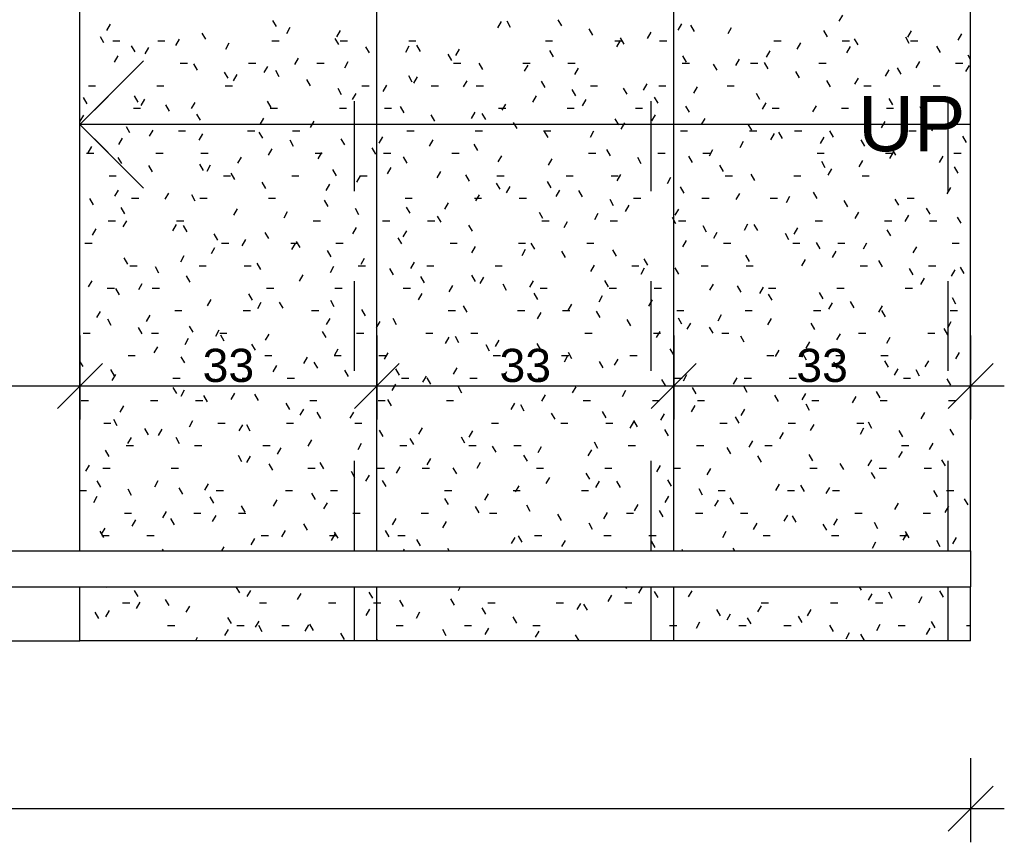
# Model space of a CAD drawing. Header units: metres. Extents: x -69 to 570, y -81 to 66.
# Tile 12 of 33: x 1.166 to 2.26, y -11.341 to -10.426. Entities that reach past the tile are written whole.
import ezdxf

# ---------------------------------------------------------------- set-up
doc = ezdxf.new("R2010")
doc.units = ezdxf.units.M
doc.linetypes.add('_Tracejado pequeno', pattern=[0.00225, 0.0015, -0.00075])
for name, color, linetype, lineweight in [('A-ANNO-DIMS', 211, 'Continuous', 9), ('A-DETL', 90, 'Continuous', 25), ('A-FLOR', 192, 'Continuous', 25), ('A-FLOR-HRAL', 11, 'Continuous', 25), ('S-STRS', 31, 'Continuous', 25), ('S-STRS-ANNO', 31, 'Continuous', 25), ('S-STRS-IDEN', 31, 'Continuous', 25)]:
    doc.layers.add(name, color=color, linetype=linetype, lineweight=lineweight)
doc.styles.add('Arial_1', font='arial.ttf', dxfattribs={"height": 0.061471})
doc.styles.add('Arial_5', font='arial.ttf', dxfattribs={"height": 0.036882})
doc.dimstyles.new('Diagonal_-_1_50mm_Arial', dxfattribs={"dimscale": 0.3048, "dimtxt": 0.0375, "dimasz": 0.164042, "dimexe": 0.123031, "dimexo": 0.0625, "dimgap": 0.012303, "dimtad": 1, "dimrnd": 0.001, "dimzin": 0, "dimdsep": 46, "dimtxsty": 'Arial_5', "dimblk1": 'OBLIQUE', "dimblk2": 'OBLIQUE', "dimsah": 1, "dimcen": 0.09, "dimdle": 0.123031, "dimazin": 0, "dimtfac": 1, "dimtdec": 4, "dimtix": 1, "dimtmove": 0, "dimatfit": 3, "dimfxl": 0.246063, "dimfxlon": 1, "dimtvp": 1, "dimtolj": 1, "dimtzin": 0, "dimarcsym": 2})
doc.dimstyles.new('Diagonal_-_1_50mm_Arial_1', dxfattribs={"dimscale": 0.3048, "dimtxt": 0.0375, "dimasz": 0.164042, "dimexe": 0.123031, "dimexo": 0.0625, "dimgap": 0.012303, "dimtad": 1, "dimdec": 1, "dimlfac": 100, "dimrnd": 0.1, "dimdsep": 46, "dimtxsty": 'Arial_5', "dimblk1": 'OBLIQUE', "dimblk2": 'OBLIQUE', "dimsah": 1, "dimcen": 0.09, "dimdle": 0.123031, "dimazin": 0, "dimtfac": 1, "dimtdec": 4, "dimtix": 1, "dimtmove": 0, "dimatfit": 3, "dimfxl": 0.246063, "dimfxlon": 1, "dimtvp": 1, "dimtolj": 1, "dimtzin": 0, "dimarcsym": 2})

# ---------------------------------------------------------------- blocks, each defined once
blk = doc.blocks.new('_Oblique')
at = {"color": 0, "linetype": 'ByBlock', "lineweight": -2}
blk.add_line((-0.5, -0.5), (0.5, 0.5), dxfattribs=at)
blk = doc.blocks.new('DIMBLOCK136-PLANTA BAIXA LAYOUT')
at = {"layer": 'A-ANNO-DIMS', "color": 0, "lineweight": -2, "transparency": 16777216}
for p, q in [((-1.7674, -10.7777), (-1.7674, -10.8712)), ((1.2326, -10.7777), (1.2326, -10.8712)), ((-1.8049, -10.8337), (1.2701, -10.8337))]:
    blk.add_line(p, q, dxfattribs=at)
at = {"layer": 'Defpoints', "color": 0, "transparency": 16777216}
for p in [(-1.7674, -10.7587), (1.2326, -10.7587), (1.2326, -10.8337)]:
    blk.add_point(p, dxfattribs=at)
at = {"layer": 'A-ANNO-DIMS', "color": 0, "lineweight": -2, "transparency": 16777216, "xscale": 0.05, "yscale": 0.05, "zscale": 0.05, "rotation": 180}
blk.add_blockref('_Oblique', (-1.7674, -10.8337), dxfattribs=at)
at = {"layer": 'A-ANNO-DIMS', "color": 0, "lineweight": -2, "transparency": 16777216, "xscale": 0.05, "yscale": 0.05, "zscale": 0.05}
blk.add_blockref('_Oblique', (1.2326, -10.8337), dxfattribs=at)
at = {"layer": 'A-ANNO-DIMS', "color": 0, "transparency": 16777216, "insert": (-0.2674, -10.8111), "char_height": 0.03688, "attachment_point": 5, "style": 'Arial_5'}
blk.add_mtext('\\A1;3.00', dxfattribs=at)
blk = doc.blocks.new('DIMBLOCK137-PLANTA BAIXA LAYOUT')
at = {"layer": 'A-ANNO-DIMS', "color": 0, "lineweight": -2, "transparency": 16777216}
for p, q in [((1.2326, -10.7777), (1.2326, -10.8712)), ((1.5626, -10.7777), (1.5626, -10.8712)), ((1.1951, -10.8337), (1.6001, -10.8337))]:
    blk.add_line(p, q, dxfattribs=at)
at = {"layer": 'Defpoints', "color": 0, "transparency": 16777216}
for p in [(1.2326, -10.7587), (1.5626, -10.7587), (1.5626, -10.8337)]:
    blk.add_point(p, dxfattribs=at)
at = {"layer": 'A-ANNO-DIMS', "color": 0, "lineweight": -2, "transparency": 16777216, "xscale": 0.05, "yscale": 0.05, "zscale": 0.05, "rotation": 180}
blk.add_blockref('_Oblique', (1.2326, -10.8337), dxfattribs=at)
at = {"layer": 'A-ANNO-DIMS', "color": 0, "lineweight": -2, "transparency": 16777216, "xscale": 0.05, "yscale": 0.05, "zscale": 0.05}
blk.add_blockref('_Oblique', (1.5626, -10.8337), dxfattribs=at)
at = {"layer": 'A-ANNO-DIMS', "color": 0, "transparency": 16777216, "insert": (1.3976, -10.8111), "char_height": 0.03688, "attachment_point": 5, "style": 'Arial_5'}
blk.add_mtext('\\A1;33', dxfattribs=at)
blk = doc.blocks.new('DIMBLOCK138-PLANTA BAIXA LAYOUT')
at = {"layer": 'A-ANNO-DIMS', "color": 0, "lineweight": -2, "transparency": 16777216}
for p, q in [((1.5626, -10.7777), (1.5626, -10.8712)), ((1.8926, -10.7777), (1.8926, -10.8712)), ((1.5251, -10.8337), (1.9301, -10.8337))]:
    blk.add_line(p, q, dxfattribs=at)
at = {"layer": 'Defpoints', "color": 0, "transparency": 16777216}
for p in [(1.5626, -10.7587), (1.8926, -10.7587), (1.8926, -10.8337)]:
    blk.add_point(p, dxfattribs=at)
at = {"layer": 'A-ANNO-DIMS', "color": 0, "lineweight": -2, "transparency": 16777216, "xscale": 0.05, "yscale": 0.05, "zscale": 0.05, "rotation": 180}
blk.add_blockref('_Oblique', (1.5626, -10.8337), dxfattribs=at)
at = {"layer": 'A-ANNO-DIMS', "color": 0, "lineweight": -2, "transparency": 16777216, "xscale": 0.05, "yscale": 0.05, "zscale": 0.05}
blk.add_blockref('_Oblique', (1.8926, -10.8337), dxfattribs=at)
at = {"layer": 'A-ANNO-DIMS', "color": 0, "transparency": 16777216, "insert": (1.7276, -10.8111), "char_height": 0.03688, "attachment_point": 5, "style": 'Arial_5'}
blk.add_mtext('\\A1;33', dxfattribs=at)
blk = doc.blocks.new('DIMBLOCK139-PLANTA BAIXA LAYOUT')
at = {"layer": 'A-ANNO-DIMS', "color": 0, "lineweight": -2, "transparency": 16777216}
for p, q in [((1.8926, -10.7777), (1.8926, -10.8712)), ((2.2226, -10.7777), (2.2226, -10.8712)), ((1.8551, -10.8337), (2.2601, -10.8337))]:
    blk.add_line(p, q, dxfattribs=at)
at = {"layer": 'Defpoints', "color": 0, "transparency": 16777216}
for p in [(1.8926, -10.7587), (2.2226, -10.7587), (2.2226, -10.8337)]:
    blk.add_point(p, dxfattribs=at)
at = {"layer": 'A-ANNO-DIMS', "color": 0, "lineweight": -2, "transparency": 16777216, "xscale": 0.05, "yscale": 0.05, "zscale": 0.05, "rotation": 180}
blk.add_blockref('_Oblique', (1.8926, -10.8337), dxfattribs=at)
at = {"layer": 'A-ANNO-DIMS', "color": 0, "lineweight": -2, "transparency": 16777216, "xscale": 0.05, "yscale": 0.05, "zscale": 0.05}
blk.add_blockref('_Oblique', (2.2226, -10.8337), dxfattribs=at)
at = {"layer": 'A-ANNO-DIMS', "color": 0, "transparency": 16777216, "insert": (2.0576, -10.8111), "char_height": 0.03688, "attachment_point": 5, "style": 'Arial_5'}
blk.add_mtext('\\A1;33', dxfattribs=at)
blk = doc.blocks.new('DIMBLOCK140-PLANTA BAIXA LAYOUT')
at = {"layer": 'A-ANNO-DIMS', "color": 0, "lineweight": -2, "transparency": 16777216}
for p, q in [((-8.9674, -11.2477), (-8.9674, -11.3411)), ((2.2226, -11.2477), (2.2226, -11.3411)), ((-9.0049, -11.3036), (2.2601, -11.3036))]:
    blk.add_line(p, q, dxfattribs=at)
at = {"layer": 'Defpoints', "color": 0, "transparency": 16777216}
for p in [(-8.9674, -11.2286), (2.2226, -11.2286), (2.2226, -11.3036)]:
    blk.add_point(p, dxfattribs=at)
at = {"layer": 'A-ANNO-DIMS', "color": 0, "lineweight": -2, "transparency": 16777216, "xscale": 0.05, "yscale": 0.05, "zscale": 0.05, "rotation": 180}
blk.add_blockref('_Oblique', (-8.9674, -11.3036), dxfattribs=at)
at = {"layer": 'A-ANNO-DIMS', "color": 0, "lineweight": -2, "transparency": 16777216, "xscale": 0.05, "yscale": 0.05, "zscale": 0.05}
blk.add_blockref('_Oblique', (2.2226, -11.3036), dxfattribs=at)
at = {"layer": 'A-ANNO-DIMS', "color": 0, "transparency": 16777216, "insert": (-3.3724, -11.281), "char_height": 0.03688, "attachment_point": 5, "style": 'Arial_5'}
blk.add_mtext('\\A1;11.19', dxfattribs=at)

msp = doc.modelspace()

# ---------------------------------------------------------------- linework, layer by layer
at = {"layer": 'A-DETL', "color": 253}
for q in [(1.3033, -10.4723), (1.3033, -10.6137)]:
    msp.add_line((1.2326, -10.543), q, dxfattribs=at)
at = {"layer": 'A-FLOR', "color": 253}
for p, q in [((1.2326, -11.0171), (1.2326, -10.059)), ((1.2326, -11.1171), (1.2326, -11.0571)), ((-1.7674, -11.1171), (1.2326, -11.1171))]:
    msp.add_line(p, q, dxfattribs=at)
at = {"layer": 'A-FLOR-HRAL', "color": 253}
for p, q in [((-8.9674, -11.0171), (2.2226, -11.0171)), ((2.2226, -11.0171), (2.2226, -11.0571)), ((-8.9674, -11.0571), (2.2226, -11.0571))]:
    msp.add_line(p, q, dxfattribs=at)
at = {"layer": 'S-STRS', "color": 253}
for p, q in [((1.2326, -11.0171), (1.2326, -10.059)), ((1.5626, -11.0171), (1.5626, -10.059)), ((1.8926, -11.0171), (1.8926, -10.059)), ((2.2226, -11.0171), (2.2226, -10.059)), ((1.4509, -10.4342), (1.4469, -10.4273)), ((1.7007, -10.4286), (1.6967, -10.4355)), ((1.7113, -10.4352), (1.7073, -10.4282)), ((1.7681, -10.4335), (1.7641, -10.4266)), ((2.0802, -10.4214), (2.0762, -10.4283)), ((1.266, -10.4316), (1.262, -10.4386)), ((1.3724, -10.4483), (1.3684, -10.4414)), ((1.466, -10.4351), (1.462, -10.4421)), ((1.5218, -10.4385), (1.5178, -10.4454)), ((1.8027, -10.4436), (1.7987, -10.4366)), ((1.8671, -10.4404), (1.8631, -10.4473)), ((1.9013, -10.4312), (1.8973, -10.4382)), ((1.9158, -10.4395), (1.9118, -10.4325)), ((1.9566, -10.4354), (1.9526, -10.4424)), ((2.0636, -10.4454), (2.0596, -10.4384)), ((2.1566, -10.4389), (2.1526, -10.4459)), ((1.2593, -10.4524), (1.2553, -10.4455)), ((1.269, -10.45), (1.277, -10.45)), ((1.319, -10.45), (1.327, -10.45)), ((1.3429, -10.4483), (1.3389, -10.4553)), ((1.3982, -10.4526), (1.3942, -10.4595)), ((1.446, -10.45), (1.454, -10.45)), ((1.5202, -10.4542), (1.5162, -10.4473)), ((1.522, -10.45), (1.53, -10.45)), ((1.598, -10.45), (1.606, -10.45)), ((1.75, -10.45), (1.758, -10.45)), ((1.827, -10.45), (1.835, -10.45)), ((1.833, -10.4495), (1.829, -10.4565)), ((1.8374, -10.4536), (1.8334, -10.4466)), ((1.877, -10.45), (1.885, -10.45)), ((2.004, -10.45), (2.012, -10.45)), ((2.0335, -10.4522), (2.0295, -10.4591)), ((2.08, -10.45), (2.088, -10.45)), ((2.0977, -10.4545), (2.0937, -10.4476)), ((2.1545, -10.4529), (2.1505, -10.446)), ((2.156, -10.45), (2.164, -10.45)), ((2.2124, -10.4423), (2.2084, -10.4492)), ((1.294, -10.4624), (1.29, -10.4555)), ((1.3088, -10.4575), (1.3048, -10.4644)), ((1.5544, -10.4634), (1.5504, -10.4565)), ((1.5983, -10.4561), (1.5943, -10.463)), ((1.6112, -10.4618), (1.6072, -10.4549)), ((1.6541, -10.4594), (1.6501, -10.4663)), ((1.7589, -10.4677), (1.7549, -10.4608)), ((1.9994, -10.4613), (1.9954, -10.4682)), ((2.0888, -10.4564), (2.0848, -10.4633)), ((2.1892, -10.4629), (2.1852, -10.456)), ((1.2746, -10.4666), (1.2706, -10.4736)), ((1.4752, -10.4693), (1.4712, -10.4762)), ((1.5305, -10.4735), (1.5265, -10.4804)), ((1.6458, -10.4718), (1.6418, -10.4649)), ((1.9067, -10.4736), (1.9027, -10.4667)), ((1.9652, -10.4705), (1.9612, -10.4774)), ((1.9976, -10.4811), (1.9936, -10.4742)), ((2.1658, -10.4731), (2.1618, -10.48)), ((2.2226, -10.4709), (2.2198, -10.466)), ((1.344, -10.475), (1.352, -10.475)), ((1.3633, -10.4825), (1.3593, -10.4756)), ((1.3974, -10.4916), (1.3934, -10.4847)), ((1.42, -10.475), (1.428, -10.475)), ((1.441, -10.4784), (1.437, -10.4854)), ((1.4542, -10.49), (1.4502, -10.4831)), ((1.496, -10.475), (1.504, -10.475)), ((1.648, -10.475), (1.656, -10.475)), ((1.6805, -10.4818), (1.6765, -10.4749)), ((1.725, -10.475), (1.733, -10.475)), ((1.7305, -10.477), (1.7265, -10.4839)), ((1.775, -10.475), (1.783, -10.475)), ((1.7863, -10.4803), (1.7823, -10.4873)), ((1.902, -10.475), (1.91, -10.475)), ((1.9408, -10.4828), (1.9368, -10.4758)), ((1.978, -10.475), (1.986, -10.475)), ((2.0323, -10.4912), (2.0283, -10.4842)), ((2.054, -10.475), (2.062, -10.475)), ((2.1316, -10.4822), (2.1276, -10.4892)), ((2.1454, -10.4871), (2.1414, -10.4801)), ((2.206, -10.475), (2.214, -10.475)), ((2.2211, -10.4773), (2.2171, -10.4842)), ((1.4069, -10.4876), (1.4029, -10.4945)), ((1.4889, -10.5), (1.4849, -10.4931)), ((1.602, -10.4959), (1.598, -10.489)), ((1.6074, -10.4902), (1.6034, -10.4971)), ((1.6627, -10.4944), (1.6587, -10.5013)), ((1.7498, -10.5018), (1.7458, -10.4949)), ((2.0669, -10.5012), (2.0629, -10.4942)), ((2.0975, -10.4914), (2.0935, -10.4983)), ((1.242, -10.5), (1.25, -10.5)), ((1.318, -10.5), (1.326, -10.5)), ((1.394, -10.5), (1.402, -10.5)), ((1.5235, -10.51), (1.5195, -10.5031)), ((1.546, -10.5), (1.554, -10.5)), ((1.5733, -10.4994), (1.5693, -10.5063)), ((1.623, -10.5), (1.631, -10.5)), ((1.673, -10.5), (1.681, -10.5)), ((1.7839, -10.511), (1.7799, -10.5041)), ((1.8, -10.5), (1.808, -10.5)), ((1.8407, -10.5094), (1.8367, -10.5025)), ((1.8628, -10.4979), (1.8588, -10.5048)), ((1.876, -10.5), (1.884, -10.5)), ((1.9186, -10.5013), (1.9146, -10.5082)), ((1.952, -10.5), (1.96, -10.5)), ((2.104, -10.5), (2.112, -10.5)), ((2.181, -10.5), (2.189, -10.5)), ((1.2405, -10.5199), (1.2365, -10.5129)), ((1.2973, -10.5182), (1.2933, -10.5113)), ((1.3044, -10.515), (1.3004, -10.522)), ((1.3602, -10.5184), (1.3562, -10.5253)), ((1.4451, -10.5242), (1.4411, -10.5172)), ((1.5391, -10.5085), (1.5351, -10.5154)), ((1.7397, -10.5111), (1.7357, -10.5181)), ((1.795, -10.5154), (1.791, -10.5223)), ((1.8754, -10.5194), (1.8714, -10.5125)), ((1.9885, -10.5153), (1.9845, -10.5084)), ((2.1362, -10.5212), (2.1322, -10.5143)), ((1.292, -10.525), (1.3, -10.525)), ((1.332, -10.5283), (1.328, -10.5213)), ((1.444, -10.525), (1.452, -10.525)), ((1.521, -10.525), (1.529, -10.525)), ((1.571, -10.525), (1.579, -10.525)), ((1.5929, -10.5301), (1.5889, -10.5232)), ((1.698, -10.525), (1.706, -10.525)), ((1.7055, -10.5203), (1.7015, -10.5272)), ((1.774, -10.525), (1.782, -10.525)), ((1.85, -10.525), (1.858, -10.525)), ((1.91, -10.5294), (1.906, -10.5225)), ((1.995, -10.5188), (1.991, -10.5258)), ((2.002, -10.525), (2.01, -10.525)), ((2.0508, -10.5222), (2.0468, -10.5291)), ((2.079, -10.525), (2.087, -10.525)), ((2.129, -10.525), (2.137, -10.525)), ((2.1704, -10.5304), (2.1664, -10.5234)), ((1.2366, -10.5325), (1.2326, -10.5394)), ((1.3666, -10.5383), (1.3626, -10.5314)), ((1.4367, -10.536), (1.4327, -10.5429)), ((1.4925, -10.5393), (1.4885, -10.5462)), ((1.627, -10.5392), (1.623, -10.5323)), ((1.6714, -10.5294), (1.6674, -10.5364)), ((1.6838, -10.5376), (1.6798, -10.5307)), ((1.8316, -10.5435), (1.8276, -10.5366)), ((1.8719, -10.5321), (1.8679, -10.539)), ((1.9272, -10.5363), (1.9232, -10.5432)), ((2.1273, -10.5398), (2.1233, -10.5467)), ((1.2882, -10.5524), (1.2842, -10.5455)), ((1.3136, -10.5492), (1.3096, -10.5561)), ((1.342, -10.55), (1.35, -10.55)), ((1.419, -10.55), (1.427, -10.55)), ((1.469, -10.55), (1.477, -10.55)), ((1.596, -10.55), (1.604, -10.55)), ((1.672, -10.55), (1.68, -10.55)), ((1.7185, -10.5476), (1.7145, -10.5407)), ((1.748, -10.55), (1.756, -10.55)), ((1.7531, -10.5576), (1.7491, -10.5507)), ((1.8036, -10.5504), (1.7996, -10.5573)), ((1.8378, -10.5412), (1.8338, -10.5481)), ((1.9, -10.55), (1.908, -10.55)), ((1.9793, -10.5494), (1.9753, -10.5425)), ((1.977, -10.55), (1.985, -10.55)), ((2.027, -10.55), (2.035, -10.55)), ((2.0703, -10.557), (2.0663, -10.5501)), ((2.154, -10.55), (2.162, -10.55)), ((2.1831, -10.5431), (2.1791, -10.5501)), ((1.2794, -10.5583), (1.2754, -10.5653)), ((1.3689, -10.5534), (1.3649, -10.5603)), ((1.4359, -10.5583), (1.4319, -10.5514)), ((1.4701, -10.5675), (1.4661, -10.5605)), ((1.5269, -10.5658), (1.5229, -10.5589)), ((1.5689, -10.5569), (1.5649, -10.5638)), ((1.6247, -10.5602), (1.6207, -10.5672)), ((1.97, -10.5621), (1.966, -10.5691)), ((2.0042, -10.553), (2.0002, -10.5599)), ((2.0135, -10.5586), (2.0095, -10.5517)), ((2.0595, -10.5572), (2.0555, -10.5641)), ((2.1049, -10.567), (2.1009, -10.5601)), ((2.218, -10.5629), (2.214, -10.556)), ((1.2453, -10.5675), (1.2413, -10.5744)), ((1.4458, -10.5701), (1.4418, -10.577)), ((1.5615, -10.5759), (1.5575, -10.5689)), ((1.6747, -10.5718), (1.6707, -10.5648)), ((1.8224, -10.5777), (1.8184, -10.5708)), ((1.9359, -10.5713), (1.9319, -10.5782)), ((2.1396, -10.577), (2.1356, -10.5701)), ((1.24, -10.575), (1.248, -10.575)), ((1.279, -10.5865), (1.275, -10.5796)), ((1.317, -10.575), (1.325, -10.575)), ((1.367, -10.575), (1.375, -10.575)), ((1.4117, -10.5793), (1.4077, -10.5862)), ((1.494, -10.575), (1.502, -10.575)), ((1.5011, -10.5743), (1.4971, -10.5813)), ((1.57, -10.575), (1.578, -10.575)), ((1.5962, -10.5859), (1.5922, -10.579)), ((1.646, -10.575), (1.654, -10.575)), ((1.7012, -10.5778), (1.6972, -10.5847)), ((1.757, -10.5812), (1.753, -10.5881)), ((1.798, -10.575), (1.806, -10.575)), ((1.8566, -10.5868), (1.8526, -10.5799)), ((1.875, -10.575), (1.883, -10.575)), ((1.9134, -10.5852), (1.9094, -10.5783)), ((1.925, -10.575), (1.933, -10.575)), ((2.052, -10.575), (2.06, -10.575)), ((2.1023, -10.5831), (2.0983, -10.59)), ((2.128, -10.575), (2.136, -10.575)), ((2.1364, -10.5739), (2.1324, -10.5809)), ((2.1917, -10.5781), (2.1877, -10.5851)), ((2.204, -10.575), (2.212, -10.575)), ((1.3132, -10.5957), (1.3092, -10.5888)), ((1.37, -10.5941), (1.366, -10.5872)), ((1.3775, -10.5884), (1.3735, -10.5953)), ((1.5177, -10.6), (1.5137, -10.5931)), ((1.5781, -10.591), (1.5741, -10.598)), ((1.948, -10.5952), (1.944, -10.5883)), ((2.0611, -10.5911), (2.0571, -10.5842)), ((2.0681, -10.5922), (2.0641, -10.5992)), ((2.2089, -10.597), (2.2049, -10.5901)), ((1.265, -10.6), (1.273, -10.6)), ((1.392, -10.6), (1.4, -10.6)), ((1.4046, -10.6041), (1.4006, -10.5972)), ((1.468, -10.6), (1.476, -10.6)), ((1.5439, -10.6002), (1.5399, -10.6071)), ((1.544, -10.6), (1.552, -10.6)), ((1.6334, -10.5953), (1.6294, -10.6022)), ((1.6655, -10.6059), (1.6615, -10.599)), ((1.696, -10.6), (1.704, -10.6)), ((1.773, -10.6), (1.781, -10.6)), ((1.823, -10.6), (1.831, -10.6)), ((1.8334, -10.5987), (1.8294, -10.6057)), ((1.8892, -10.6021), (1.8852, -10.609)), ((1.95, -10.6), (1.958, -10.6)), ((1.9827, -10.6052), (1.9787, -10.5983)), ((2.026, -10.6), (2.034, -10.6)), ((2.102, -10.6), (2.11, -10.6)), ((1.2751, -10.6159), (1.2711, -10.6228)), ((1.4393, -10.6141), (1.4353, -10.6072)), ((1.5098, -10.6093), (1.5058, -10.6163)), ((1.6997, -10.6151), (1.6957, -10.6081)), ((1.7103, -10.612), (1.7063, -10.6189)), ((1.7565, -10.6134), (1.7525, -10.6065)), ((1.7656, -10.6162), (1.7616, -10.6231)), ((1.7911, -10.6235), (1.7871, -10.6165)), ((1.9042, -10.6194), (1.9002, -10.6124)), ((2.2004, -10.6132), (2.1964, -10.6201)), ((1.2477, -10.6323), (1.2437, -10.6254)), ((1.29, -10.625), (1.298, -10.625)), ((1.3309, -10.6192), (1.3269, -10.6261)), ((1.3608, -10.6282), (1.3568, -10.6213)), ((1.366, -10.625), (1.374, -10.625)), ((1.442, -10.625), (1.45, -10.625)), ((1.5086, -10.6341), (1.5046, -10.6272)), ((1.594, -10.625), (1.602, -10.625)), ((1.671, -10.625), (1.679, -10.625)), ((1.6762, -10.6211), (1.6722, -10.628)), ((1.721, -10.625), (1.729, -10.625)), ((1.8258, -10.6335), (1.8218, -10.6266)), ((1.848, -10.625), (1.856, -10.625)), ((1.924, -10.625), (1.932, -10.625)), ((1.9657, -10.6197), (1.9617, -10.6266)), ((2, -10.625), (2.008, -10.625)), ((2.0215, -10.623), (2.0175, -10.63)), ((2.052, -10.6253), (2.048, -10.6184)), ((2.0861, -10.6344), (2.0821, -10.6275)), ((2.1429, -10.6328), (2.1389, -10.6259)), ((2.152, -10.625), (2.16, -10.625)), ((1.2824, -10.6424), (1.2784, -10.6354)), ((1.4073, -10.6368), (1.4033, -10.6437)), ((1.5427, -10.6433), (1.5387, -10.6364)), ((1.5995, -10.6417), (1.5955, -10.6348)), ((1.642, -10.6303), (1.638, -10.6372)), ((1.8426, -10.6329), (1.8386, -10.6398)), ((1.8979, -10.6371), (1.8939, -10.644)), ((2.1776, -10.6428), (2.1736, -10.6359)), ((1.4631, -10.6401), (1.4591, -10.6471)), ((1.6342, -10.6517), (1.6302, -10.6448)), ((1.7473, -10.6476), (1.7433, -10.6407)), ((1.8084, -10.6421), (1.8044, -10.649)), ((1.8926, -10.6493), (1.8911, -10.6466)), ((1.8951, -10.6535), (1.8926, -10.6493)), ((2.0979, -10.6406), (2.0939, -10.6475)), ((2.1537, -10.644), (2.1497, -10.6509)), ((2.2122, -10.6528), (2.2082, -10.6459)), ((1.2501, -10.6592), (1.2461, -10.6661)), ((1.264, -10.65), (1.272, -10.65)), ((1.2842, -10.65), (1.2802, -10.6569)), ((1.3395, -10.6542), (1.3355, -10.6612)), ((1.34, -10.65), (1.348, -10.65)), ((1.3517, -10.6624), (1.3477, -10.6555)), ((1.492, -10.65), (1.5, -10.65)), ((1.5396, -10.6577), (1.5356, -10.6647)), ((1.569, -10.65), (1.577, -10.65)), ((1.619, -10.65), (1.627, -10.65)), ((1.6689, -10.6617), (1.6649, -10.6548)), ((1.746, -10.65), (1.754, -10.65)), ((1.7743, -10.6512), (1.7703, -10.6581)), ((1.822, -10.65), (1.83, -10.65)), ((1.898, -10.65), (1.906, -10.65)), ((1.9292, -10.6627), (1.9252, -10.6557)), ((1.9748, -10.6538), (1.9708, -10.6608)), ((1.986, -10.661), (1.982, -10.6541)), ((2.0301, -10.658), (2.0261, -10.665)), ((2.05, -10.65), (2.058, -10.65)), ((2.127, -10.65), (2.135, -10.65)), ((2.1338, -10.667), (2.1298, -10.66)), ((2.177, -10.65), (2.185, -10.65)), ((1.3858, -10.6715), (1.3818, -10.6646)), ((1.4165, -10.6709), (1.4125, -10.6779)), ((1.4426, -10.6699), (1.4386, -10.663)), ((1.5904, -10.6758), (1.5864, -10.6689)), ((1.5954, -10.6611), (1.5914, -10.668)), ((1.9407, -10.663), (1.9367, -10.6699)), ((2.0207, -10.6711), (2.0167, -10.6641)), ((1.238, -10.675), (1.246, -10.675)), ((1.3823, -10.6801), (1.3783, -10.687)), ((1.39, -10.675), (1.398, -10.675)), ((1.467, -10.675), (1.475, -10.675)), ((1.4718, -10.6752), (1.4678, -10.6821)), ((1.4773, -10.6799), (1.4733, -10.673)), ((1.517, -10.675), (1.525, -10.675)), ((1.644, -10.675), (1.652, -10.675)), ((1.6718, -10.6787), (1.6678, -10.6856)), ((1.72, -10.675), (1.728, -10.675)), ((1.7276, -10.682), (1.7236, -10.6889)), ((1.7382, -10.6817), (1.7342, -10.6748)), ((1.796, -10.675), (1.804, -10.675)), ((1.8291, -10.6893), (1.8251, -10.6824)), ((1.9065, -10.6721), (1.9025, -10.6791)), ((1.948, -10.675), (1.956, -10.675)), ((2.025, -10.675), (2.033, -10.675)), ((2.0553, -10.6811), (2.0513, -10.6742)), ((2.075, -10.675), (2.083, -10.675)), ((2.1071, -10.6748), (2.1031, -10.6817)), ((2.1624, -10.679), (2.1584, -10.6859)), ((2.202, -10.675), (2.21, -10.675)), ((1.2857, -10.6982), (1.2817, -10.6912)), ((1.3482, -10.6892), (1.3442, -10.6962)), ((1.5119, -10.69), (1.5079, -10.683)), ((1.5487, -10.6919), (1.5447, -10.6988)), ((1.7723, -10.6909), (1.7683, -10.684)), ((1.8638, -10.6993), (1.8598, -10.6924)), ((1.9769, -10.6952), (1.9729, -10.6883)), ((2.0388, -10.6931), (2.0348, -10.7)), ((2.0729, -10.6839), (2.0689, -10.6908)), ((1.288, -10.7), (1.296, -10.7)), ((1.3204, -10.7082), (1.3164, -10.7012)), ((1.365, -10.7), (1.373, -10.7)), ((1.415, -10.7), (1.423, -10.7)), ((1.4335, -10.7041), (1.4295, -10.6971)), ((1.5146, -10.701), (1.5106, -10.708)), ((1.542, -10.7), (1.55, -10.7)), ((1.5812, -10.71), (1.5772, -10.7031)), ((1.604, -10.6961), (1.6, -10.703)), ((1.618, -10.7), (1.626, -10.7)), ((1.694, -10.7), (1.702, -10.7)), ((1.8041, -10.6996), (1.8001, -10.7065)), ((1.846, -10.7), (1.854, -10.7)), ((1.8599, -10.7029), (1.8559, -10.7099)), ((1.8984, -10.7093), (1.8944, -10.7024)), ((1.923, -10.7), (1.931, -10.7)), ((1.973, -10.7), (1.981, -10.7)), ((2.1, -10.7), (2.108, -10.7)), ((2.1246, -10.7011), (2.1206, -10.6942)), ((2.1588, -10.7103), (2.1548, -10.7033)), ((2.176, -10.7), (2.184, -10.7)), ((2.2156, -10.7086), (2.2116, -10.7017)), ((1.355, -10.7182), (1.351, -10.7113)), ((1.4804, -10.7102), (1.4764, -10.7171)), ((1.6154, -10.7191), (1.6114, -10.7122)), ((1.6722, -10.7175), (1.6682, -10.7106)), ((1.681, -10.7128), (1.677, -10.7197)), ((2.171, -10.714), (2.167, -10.7209)), ((2.2052, -10.7048), (2.2012, -10.7118)), ((1.2457, -10.7167), (1.2417, -10.7236)), ((1.263, -10.725), (1.271, -10.725)), ((1.2766, -10.7323), (1.2726, -10.7254)), ((1.3015, -10.72), (1.2975, -10.727)), ((1.313, -10.725), (1.321, -10.725)), ((1.44, -10.725), (1.448, -10.725)), ((1.516, -10.725), (1.524, -10.725)), ((1.592, -10.725), (1.6, -10.725)), ((1.6468, -10.722), (1.6428, -10.7289)), ((1.7069, -10.7275), (1.7029, -10.7206)), ((1.7363, -10.717), (1.7323, -10.7239)), ((1.744, -10.725), (1.752, -10.725)), ((1.82, -10.7234), (1.816, -10.7165)), ((1.821, -10.725), (1.829, -10.725)), ((1.871, -10.725), (1.879, -10.725)), ((1.9363, -10.7205), (1.9323, -10.7274)), ((1.9677, -10.7293), (1.9637, -10.7224)), ((1.9921, -10.7239), (1.9881, -10.7308)), ((1.998, -10.725), (2.006, -10.725)), ((2.074, -10.725), (2.082, -10.725)), ((2.15, -10.725), (2.158, -10.725)), ((1.4243, -10.7382), (1.4203, -10.7313)), ((1.6127, -10.7311), (1.6087, -10.738)), ((1.7415, -10.7376), (1.7375, -10.7306)), ((1.8132, -10.7337), (1.8092, -10.7407)), ((2.0019, -10.7385), (1.9979, -10.7316)), ((2.0587, -10.7369), (2.0547, -10.73)), ((2.2064, -10.7428), (2.2024, -10.7359)), ((1.378, -10.7376), (1.374, -10.7446)), ((1.4338, -10.741), (1.4298, -10.7479)), ((1.4585, -10.7474), (1.4545, -10.7404)), ((1.5153, -10.7458), (1.5113, -10.7388)), ((1.663, -10.7517), (1.659, -10.7447)), ((1.7791, -10.7429), (1.7751, -10.7498)), ((1.8685, -10.738), (1.8645, -10.7449)), ((2.0686, -10.7414), (2.0646, -10.7484)), ((2.0933, -10.7469), (2.0893, -10.74)), ((2.1244, -10.7448), (2.1204, -10.7517)), ((1.2549, -10.7508), (1.2509, -10.7578)), ((1.3102, -10.7551), (1.3062, -10.762)), ((1.338, -10.75), (1.346, -10.75)), ((1.414, -10.75), (1.422, -10.75)), ((1.49, -10.75), (1.498, -10.75)), ((1.5102, -10.7586), (1.5062, -10.7655)), ((1.5499, -10.7558), (1.5459, -10.7488)), ((1.5846, -10.7658), (1.5806, -10.7589)), ((1.642, -10.75), (1.65, -10.75)), ((1.719, -10.75), (1.727, -10.75)), ((1.7449, -10.752), (1.7409, -10.759)), ((1.769, -10.75), (1.777, -10.75)), ((1.8108, -10.7576), (1.8068, -10.7507)), ((1.896, -10.75), (1.904, -10.75)), ((1.9018, -10.7651), (1.8978, -10.7582)), ((1.9455, -10.7547), (1.9415, -10.7616)), ((1.972, -10.75), (1.98, -10.75)), ((2.0008, -10.7589), (1.9968, -10.7658)), ((2.048, -10.75), (2.056, -10.75)), ((2.128, -10.7569), (2.124, -10.75)), ((2.2, -10.75), (2.208, -10.75)), ((1.2674, -10.7665), (1.2634, -10.7595)), ((1.3016, -10.7756), (1.2976, -10.7687)), ((1.3584, -10.774), (1.3544, -10.7671)), ((1.5626, -10.7678), (1.562, -10.7688)), ((1.566, -10.7619), (1.5626, -10.7678)), ((1.845, -10.7667), (1.841, -10.7598)), ((1.9113, -10.7638), (1.9073, -10.7707)), ((1.9364, -10.7751), (1.9324, -10.7682)), ((2.0495, -10.771), (2.0455, -10.7641)), ((2.1973, -10.7769), (2.1933, -10.77)), ((2.2008, -10.7624), (2.1968, -10.7693)), ((1.236, -10.775), (1.244, -10.775)), ((1.312, -10.775), (1.32, -10.775)), ((1.353, -10.7809), (1.349, -10.7879)), ((1.3871, -10.7718), (1.3831, -10.7787)), ((1.388, -10.775), (1.396, -10.775)), ((1.393, -10.784), (1.389, -10.7771)), ((1.4424, -10.776), (1.4384, -10.7829)), ((1.5061, -10.7799), (1.5021, -10.773)), ((1.54, -10.775), (1.548, -10.775)), ((1.617, -10.775), (1.625, -10.775)), ((1.6425, -10.7795), (1.6385, -10.7864)), ((1.6539, -10.7858), (1.6499, -10.7789)), ((1.667, -10.775), (1.675, -10.775)), ((1.794, -10.775), (1.802, -10.775)), ((1.87, -10.775), (1.878, -10.775)), ((1.8772, -10.773), (1.8732, -10.7799)), ((1.946, -10.775), (1.954, -10.775)), ((1.9711, -10.7852), (1.9671, -10.7782)), ((2.0777, -10.7756), (2.0737, -10.7825)), ((2.098, -10.775), (2.106, -10.775)), ((2.133, -10.7798), (2.129, -10.7867)), ((2.175, -10.775), (2.183, -10.775)), ((1.3188, -10.7901), (1.3148, -10.797)), ((1.4277, -10.794), (1.4237, -10.7871)), ((1.688, -10.795), (1.684, -10.788)), ((1.6983, -10.7828), (1.6943, -10.7898)), ((1.7449, -10.7934), (1.7409, -10.7864)), ((2.0436, -10.7847), (2.0396, -10.7917)), ((1.286, -10.8), (1.294, -10.8)), ((1.3492, -10.8081), (1.3452, -10.8012)), ((1.438, -10.8), (1.446, -10.8)), ((1.4852, -10.8019), (1.4812, -10.8088)), ((1.515, -10.8), (1.523, -10.8)), ((1.5194, -10.7927), (1.5154, -10.7996)), ((1.565, -10.8), (1.573, -10.8)), ((1.5747, -10.7969), (1.5707, -10.8039)), ((1.692, -10.8), (1.7, -10.8)), ((1.768, -10.8), (1.776, -10.8)), ((1.7747, -10.8004), (1.7707, -10.8073)), ((1.7795, -10.8034), (1.7755, -10.7964)), ((1.844, -10.8), (1.852, -10.8)), ((1.8926, -10.7993), (1.8886, -10.7923)), ((1.996, -10.8), (2.004, -10.8)), ((2.0094, -10.7939), (2.0054, -10.8008)), ((2.0404, -10.8052), (2.0364, -10.7983)), ((2.073, -10.8), (2.081, -10.8)), ((2.123, -10.8), (2.131, -10.8)), ((2.21, -10.7965), (2.206, -10.8035)), ((1.2361, -10.8122), (1.2326, -10.8061)), ((1.4511, -10.811), (1.4471, -10.8179)), ((1.497, -10.8141), (1.493, -10.8071)), ((1.6516, -10.8136), (1.6476, -10.8206)), ((1.8142, -10.8134), (1.8102, -10.8065)), ((1.8305, -10.8038), (1.8265, -10.8107)), ((2.0745, -10.8143), (2.0705, -10.8074)), ((2.1313, -10.8127), (2.1273, -10.8058)), ((2.1758, -10.8057), (2.1718, -10.8126)), ((1.2708, -10.8223), (1.2668, -10.8153)), ((1.2722, -10.8209), (1.2682, -10.8278)), ((1.5311, -10.8232), (1.5271, -10.8163)), ((1.5879, -10.8216), (1.5839, -10.8147)), ((1.6175, -10.8228), (1.6135, -10.8297)), ((1.6226, -10.8316), (1.6186, -10.8247)), ((1.7069, -10.8179), (1.7029, -10.8248)), ((1.7357, -10.8275), (1.7317, -10.8206)), ((1.907, -10.8213), (1.903, -10.8283)), ((1.9628, -10.8247), (1.9588, -10.8316)), ((2.1417, -10.8148), (2.1377, -10.8218)), ((2.166, -10.8227), (2.162, -10.8158)), ((1.336, -10.825), (1.344, -10.825)), ((1.3401, -10.8423), (1.3361, -10.8354)), ((1.413, -10.825), (1.421, -10.825)), ((1.463, -10.825), (1.471, -10.825)), ((1.5833, -10.8319), (1.5793, -10.8389)), ((1.59, -10.825), (1.598, -10.825)), ((1.6572, -10.8416), (1.6532, -10.8347)), ((1.666, -10.825), (1.674, -10.825)), ((1.742, -10.825), (1.75, -10.825)), ((1.7839, -10.8346), (1.7799, -10.8415)), ((1.8835, -10.8334), (1.8795, -10.8265)), ((1.894, -10.825), (1.902, -10.825)), ((1.9176, -10.8426), (1.9136, -10.8356)), ((1.9744, -10.841), (1.9704, -10.834)), ((1.971, -10.825), (1.979, -10.825)), ((2.021, -10.825), (2.029, -10.825)), ((2.148, -10.825), (2.156, -10.825)), ((2.2006, -10.8328), (2.1966, -10.8258)), ((1.3486, -10.8385), (1.3446, -10.8454)), ((1.3742, -10.8514), (1.3702, -10.8445)), ((1.4044, -10.8418), (1.4004, -10.8487)), ((1.431, -10.8498), (1.427, -10.8429)), ((1.7497, -10.8437), (1.7457, -10.8506)), ((1.8392, -10.8388), (1.8352, -10.8457)), ((2.0091, -10.851), (2.0051, -10.844)), ((2.0392, -10.8423), (2.0352, -10.8492)), ((2.095, -10.8456), (2.091, -10.8526)), ((2.1222, -10.8469), (2.1182, -10.8399)), ((1.234, -10.85), (1.242, -10.85)), ((1.2808, -10.8559), (1.2768, -10.8628)), ((1.311, -10.85), (1.319, -10.85)), ((1.361, -10.85), (1.369, -10.85)), ((1.4657, -10.8598), (1.4617, -10.8529)), ((1.488, -10.85), (1.496, -10.85)), ((1.564, -10.85), (1.572, -10.85)), ((1.5788, -10.8557), (1.5748, -10.8488)), ((1.64, -10.85), (1.648, -10.85)), ((1.7156, -10.8529), (1.7116, -10.8598)), ((1.7265, -10.8617), (1.7225, -10.8547)), ((1.792, -10.85), (1.8, -10.85)), ((1.869, -10.85), (1.877, -10.85)), ((1.9161, -10.8555), (1.9121, -10.8624)), ((1.919, -10.85), (1.927, -10.85)), ((2.0437, -10.861), (2.0397, -10.8541)), ((2.046, -10.85), (2.054, -10.85)), ((2.122, -10.85), (2.13, -10.85)), ((2.198, -10.85), (2.206, -10.85)), ((1.4809, -10.8594), (1.4769, -10.8663)), ((1.5003, -10.8699), (1.4963, -10.8629)), ((1.5367, -10.8627), (1.5327, -10.8697)), ((1.7607, -10.8708), (1.7567, -10.8639)), ((1.8175, -10.8692), (1.8135, -10.8623)), ((1.882, -10.8647), (1.878, -10.8716)), ((1.9653, -10.8751), (1.9613, -10.8682)), ((1.9714, -10.8597), (1.9674, -10.8666)), ((2.1715, -10.8632), (2.1675, -10.8701)), ((1.259, -10.875), (1.267, -10.875)), ((1.2741, -10.8781), (1.2701, -10.8711)), ((1.3578, -10.8726), (1.3538, -10.8795)), ((1.386, -10.875), (1.394, -10.875)), ((1.4131, -10.8768), (1.4091, -10.8838)), ((1.4219, -10.884), (1.4179, -10.877)), ((1.462, -10.875), (1.47, -10.875)), ((1.538, -10.875), (1.546, -10.875)), ((1.69, -10.875), (1.698, -10.875)), ((1.767, -10.875), (1.775, -10.875)), ((1.817, -10.875), (1.825, -10.875)), ((1.8478, -10.8738), (1.8438, -10.8807)), ((1.8522, -10.8792), (1.8482, -10.8723)), ((1.944, -10.875), (1.952, -10.875)), ((2.02, -10.875), (2.028, -10.875)), ((2.0484, -10.8764), (2.0444, -10.8834)), ((2.096, -10.875), (2.104, -10.875)), ((2.113, -10.881), (2.109, -10.8741)), ((1.3088, -10.8881), (1.3048, -10.8811)), ((1.3236, -10.8818), (1.3196, -10.8887)), ((1.5696, -10.8899), (1.5656, -10.883)), ((1.6131, -10.8803), (1.6091, -10.8873)), ((1.6606, -10.8974), (1.6566, -10.8905)), ((1.6689, -10.8837), (1.6649, -10.8906)), ((1.8868, -10.8892), (1.8828, -10.8823)), ((2.0142, -10.8856), (2.0102, -10.8925)), ((2.1037, -10.8806), (2.0997, -10.8876)), ((2.1472, -10.8902), (2.1432, -10.8832)), ((2.204, -10.8886), (2.2, -10.8816)), ((1.284, -10.9), (1.292, -10.9)), ((1.2895, -10.8909), (1.2855, -10.8978)), ((1.3434, -10.8981), (1.3394, -10.8912)), ((1.36, -10.9), (1.368, -10.9)), ((1.436, -10.9), (1.444, -10.9)), ((1.49, -10.8935), (1.486, -10.9005)), ((1.5453, -10.8978), (1.5413, -10.9047)), ((1.588, -10.9), (1.596, -10.9)), ((1.6038, -10.899), (1.5998, -10.8921)), ((1.665, -10.9), (1.673, -10.9)), ((1.6952, -10.9074), (1.6912, -10.9005)), ((1.715, -10.9), (1.723, -10.9)), ((1.7454, -10.9013), (1.7414, -10.9082)), ((1.8084, -10.9033), (1.8044, -10.8964)), ((1.842, -10.9), (1.85, -10.9)), ((1.918, -10.9), (1.926, -10.9)), ((1.9801, -10.8947), (1.9761, -10.9017)), ((1.994, -10.9), (2.002, -10.9)), ((2.146, -10.9), (2.154, -10.9)), ((2.1806, -10.8974), (2.1766, -10.9043)), ((1.265, -10.9122), (1.261, -10.9053)), ((1.4127, -10.9181), (1.4087, -10.9112)), ((1.4217, -10.9118), (1.4177, -10.9188)), ((1.4559, -10.9027), (1.4519, -10.9096)), ((1.7299, -10.9175), (1.7259, -10.9105)), ((1.8012, -10.9046), (1.7972, -10.9115)), ((1.9561, -10.9093), (1.9521, -10.9023)), ((1.9903, -10.9184), (1.9863, -10.9115)), ((2.0471, -10.9168), (2.0431, -10.9099)), ((2.1465, -10.9065), (2.1425, -10.9134)), ((1.2428, -10.9217), (1.2388, -10.9286)), ((1.4469, -10.9273), (1.4429, -10.9203)), ((1.5037, -10.9257), (1.4997, -10.9187)), ((1.6223, -10.9145), (1.6183, -10.9214)), ((1.6776, -10.9187), (1.6736, -10.9256)), ((1.8776, -10.9222), (1.8736, -10.9291)), ((2.0817, -10.9268), (2.0777, -10.9199)), ((2.1123, -10.9157), (2.1083, -10.9226)), ((2.1948, -10.9227), (2.1908, -10.9158)), ((1.258, -10.925), (1.266, -10.925)), ((1.334, -10.925), (1.342, -10.925)), ((1.486, -10.925), (1.494, -10.925)), ((1.5383, -10.9357), (1.5343, -10.9287)), ((1.554, -10.9328), (1.55, -10.9397)), ((1.563, -10.925), (1.571, -10.925)), ((1.5881, -10.9236), (1.5841, -10.9306)), ((1.613, -10.925), (1.621, -10.925)), ((1.6514, -10.9316), (1.6474, -10.9246)), ((1.74, -10.925), (1.748, -10.925)), ((1.7992, -10.9375), (1.7952, -10.9306)), ((1.816, -10.925), (1.824, -10.925)), ((1.892, -10.925), (1.8926, -10.925)), ((1.8926, -10.925), (1.9, -10.925)), ((1.9334, -10.9255), (1.9294, -10.9325)), ((2.044, -10.925), (2.052, -10.925)), ((2.1164, -10.9368), (2.1124, -10.9299)), ((2.121, -10.925), (2.129, -10.925)), ((2.171, -10.925), (2.179, -10.925)), ((1.2558, -10.9464), (1.2518, -10.9394)), ((1.3193, -10.9393), (1.3153, -10.9462)), ((1.3751, -10.9426), (1.3711, -10.9496)), ((1.573, -10.9457), (1.569, -10.9388)), ((1.7204, -10.9446), (1.7164, -10.9515)), ((1.7545, -10.9354), (1.7505, -10.9423)), ((1.8098, -10.9396), (1.8058, -10.9465)), ((1.8334, -10.9466), (1.8294, -10.9397)), ((1.8902, -10.945), (1.8862, -10.9381)), ((2.0099, -10.9431), (2.0059, -10.95)), ((2.0379, -10.9509), (2.0339, -10.944)), ((1.2326, -10.95), (1.24, -10.95)), ((1.29, -10.9555), (1.286, -10.9486)), ((1.3468, -10.9539), (1.3428, -10.947)), ((1.384, -10.95), (1.392, -10.95)), ((1.461, -10.95), (1.469, -10.95)), ((1.4945, -10.9598), (1.4905, -10.9529)), ((1.511, -10.95), (1.519, -10.95)), ((1.638, -10.95), (1.646, -10.95)), ((1.6862, -10.9537), (1.6822, -10.9606)), ((1.714, -10.95), (1.722, -10.95)), ((1.79, -10.95), (1.798, -10.95)), ((1.9248, -10.955), (1.9208, -10.9481)), ((1.942, -10.95), (1.95, -10.95)), ((2.019, -10.95), (2.027, -10.95)), ((2.0657, -10.9465), (2.0617, -10.9534)), ((2.069, -10.95), (2.077, -10.95)), ((2.1857, -10.9569), (2.1817, -10.9499)), ((2.196, -10.95), (2.204, -10.95)), ((1.2515, -10.9567), (1.2475, -10.9637)), ((1.3814, -10.9639), (1.3774, -10.957)), ((1.4161, -10.9739), (1.4121, -10.967)), ((1.4515, -10.9602), (1.4475, -10.9672)), ((1.5073, -10.9636), (1.5033, -10.9705)), ((1.6423, -10.9657), (1.6383, -10.9588)), ((1.7332, -10.9733), (1.7292, -10.9663)), ((1.8526, -10.9655), (1.8486, -10.9724)), ((1.8868, -10.9563), (1.8828, -10.9633)), ((1.9421, -10.9606), (1.9381, -10.9675)), ((1.9595, -10.9651), (1.9555, -10.9581)), ((2.1421, -10.964), (2.1381, -10.971)), ((2.2198, -10.966), (2.2158, -10.9591)), ((1.282, -10.975), (1.29, -10.975)), ((1.3284, -10.9734), (1.3244, -10.9804)), ((1.359, -10.975), (1.367, -10.975)), ((1.3837, -10.9777), (1.3797, -10.9846)), ((1.409, -10.975), (1.417, -10.975)), ((1.536, -10.975), (1.544, -10.975)), ((1.612, -10.975), (1.62, -10.975)), ((1.6764, -10.9749), (1.6724, -10.9679)), ((1.688, -10.975), (1.696, -10.975)), ((1.7679, -10.9833), (1.7639, -10.9763)), ((1.8185, -10.9746), (1.8145, -10.9816)), ((1.84, -10.975), (1.848, -10.975)), ((1.881, -10.9792), (1.877, -10.9722)), ((1.917, -10.975), (1.925, -10.975)), ((1.967, -10.975), (1.975, -10.975)), ((2.019, -10.9773), (2.015, -10.9842)), ((2.094, -10.975), (2.102, -10.975)), ((2.17, -10.975), (2.178, -10.975)), ((2.1979, -10.9674), (2.1939, -10.9743)), ((1.2943, -10.9826), (1.2903, -10.9895)), ((1.3376, -10.988), (1.3336, -10.9811)), ((1.4854, -10.994), (1.4814, -10.987)), ((1.5838, -10.9812), (1.5798, -10.9881)), ((1.6396, -10.9845), (1.6356, -10.9914)), ((1.8025, -10.9933), (1.7985, -10.9864)), ((1.9849, -10.9864), (1.9809, -10.9933)), ((2.0288, -10.9851), (2.0248, -10.9782)), ((2.0629, -10.9942), (2.0589, -10.9873)), ((2.0743, -10.9815), (2.0703, -10.9884)), ((2.1197, -10.9926), (2.1157, -10.9857)), ((1.2592, -11.0022), (1.2552, -10.9952)), ((1.2601, -10.9917), (1.2561, -10.9987)), ((1.257, -11), (1.265, -11)), ((1.307, -11), (1.315, -11)), ((1.434, -11), (1.442, -11)), ((1.4607, -10.9944), (1.4567, -11.0013)), ((1.51, -11), (1.518, -11)), ((1.516, -10.9986), (1.512, -11.0055)), ((1.5195, -11.0031), (1.5155, -10.9962)), ((1.5763, -11.0015), (1.5723, -10.9946)), ((1.586, -11), (1.594, -11)), ((1.738, -11), (1.746, -11)), ((1.815, -11), (1.823, -11)), ((1.865, -11), (1.873, -11)), ((1.9507, -10.9956), (1.9467, -11.0025)), ((1.992, -11), (2, -11)), ((2.068, -11), (2.076, -11)), ((2.144, -11), (2.152, -11)), ((2.1513, -10.9982), (2.1473, -11.0051)), ((2.1544, -11.0026), (2.1504, -10.9957)), ((1.4265, -11.0035), (1.4225, -11.0105)), ((1.611, -11.0115), (1.607, -11.0046)), ((1.716, -11.0021), (1.712, -11.009)), ((1.7241, -11.0074), (1.7201, -11.0005)), ((1.7718, -11.0054), (1.7678, -11.0124)), ((1.8719, -11.0133), (1.8679, -11.0064)), ((2.1171, -11.0073), (2.1131, -11.0143)), ((2.189, -11.0127), (2.185, -11.0057)), ((2.2066, -11.0024), (2.2026, -11.0093)), ((1.3255, -11.0171), (1.3245, -11.0153)), ((1.3924, -11.0127), (1.3898, -11.0171)), ((1.5929, -11.0153), (1.5919, -11.0171)), ((1.6431, -11.0171), (1.6416, -11.0146)), ((1.9029, -11.0171), (1.902, -11.0155)), ((1.9606, -11.0171), (1.9588, -11.0139)), ((2.083, -11.0165), (2.0827, -11.0171)), ((1.2326, -11.1171), (1.2326, -11.0571)), ((1.2625, -11.058), (1.262, -11.0571)), ((1.2972, -11.068), (1.2932, -11.061)), ((1.4103, -11.0639), (1.4064, -11.0571)), ((1.4222, -11.0611), (1.4182, -11.068)), ((1.478, -11.0644), (1.474, -11.0713)), ((1.558, -11.0698), (1.554, -11.0629)), ((1.5626, -11.1171), (1.5626, -11.0571)), ((1.6554, -11.0571), (1.6529, -11.0615)), ((1.8405, -11.0591), (1.8394, -11.0571)), ((1.8574, -11.0572), (1.8534, -11.0641)), ((1.8752, -11.0691), (1.8712, -11.0622)), ((1.8926, -11.1171), (1.8926, -11.0571)), ((1.9127, -11.0614), (1.9087, -11.0683)), ((2.1014, -11.0609), (2.0992, -11.0571)), ((2.1128, -11.0649), (2.1088, -11.0718)), ((2.1356, -11.0701), (2.1316, -11.0631)), ((2.1924, -11.0685), (2.1884, -11.0615)), ((2.2226, -11.1171), (2.2226, -11.0571)), ((1.28, -11.075), (1.288, -11.075)), ((1.2991, -11.0743), (1.2951, -11.0812)), ((1.3318, -11.078), (1.3278, -11.0711)), ((1.432, -11.075), (1.44, -11.075)), ((1.509, -11.075), (1.517, -11.075)), ((1.559, -11.075), (1.5626, -11.075)), ((1.5626, -11.075), (1.567, -11.075)), ((1.5922, -11.0789), (1.5882, -11.072)), ((1.649, -11.0773), (1.645, -11.0704)), ((1.686, -11.075), (1.694, -11.075)), ((1.762, -11.075), (1.77, -11.075)), ((1.7891, -11.0755), (1.7851, -11.0824)), ((1.7967, -11.0832), (1.7927, -11.0763)), ((1.8233, -11.0663), (1.8193, -11.0732)), ((1.838, -11.075), (1.846, -11.075)), ((1.99, -11.075), (1.998, -11.075)), ((2.067, -11.075), (2.075, -11.075)), ((2.117, -11.075), (2.125, -11.075)), ((2.1686, -11.0682), (2.1646, -11.0752)), ((1.2534, -11.0921), (1.2494, -11.0852)), ((1.2649, -11.0834), (1.2609, -11.0904)), ((1.3544, -11.0785), (1.3504, -11.0854)), ((1.5544, -11.082), (1.5504, -11.0889)), ((1.6102, -11.0853), (1.6062, -11.0923)), ((1.6836, -11.0873), (1.6796, -11.0804)), ((1.9445, -11.0892), (1.9405, -11.0822)), ((1.9555, -11.0873), (1.9515, -11.0942)), ((1.9897, -11.0781), (1.9857, -11.085)), ((2.045, -11.0823), (2.041, -11.0892)), ((1.4011, -11.098), (1.3971, -11.0911)), ((1.4313, -11.0952), (1.4273, -11.1021)), ((1.7183, -11.0974), (1.7143, -11.0904)), ((1.9214, -11.0964), (1.9174, -11.1033)), ((1.9787, -11.0983), (1.9747, -11.0914)), ((2.0355, -11.0967), (2.0315, -11.0898)), ((2.1832, -11.1026), (2.1792, -11.0957)), ((1.33, -11.1), (1.338, -11.1)), ((1.3972, -11.1044), (1.3932, -11.1113)), ((1.407, -11.1), (1.415, -11.1)), ((1.4353, -11.1072), (1.4313, -11.1002)), ((1.457, -11.1), (1.465, -11.1)), ((1.4866, -11.0994), (1.4826, -11.1064)), ((1.4921, -11.1056), (1.4881, -11.0986)), ((1.5267, -11.1156), (1.5227, -11.1086)), ((1.584, -11.1), (1.592, -11.1)), ((1.6398, -11.1115), (1.6358, -11.1045)), ((1.66, -11.1), (1.668, -11.1)), ((1.6867, -11.1029), (1.6827, -11.1099)), ((1.736, -11.1), (1.744, -11.1)), ((1.7425, -11.1063), (1.7385, -11.1132)), ((1.888, -11.1), (1.8926, -11.1)), ((1.8926, -11.1), (1.896, -11.1)), ((1.965, -11.1), (1.973, -11.1)), ((2.015, -11.1), (2.023, -11.1)), ((2.0701, -11.1067), (2.0661, -11.0998)), ((2.0878, -11.1082), (2.0838, -11.1151)), ((2.1219, -11.099), (2.1179, -11.106)), ((2.142, -11.1), (2.15, -11.1)), ((2.1772, -11.1032), (2.1732, -11.1102)), ((2.218, -11.1), (2.2226, -11.1)), ((1.5626, -11.1171), (1.2326, -11.1171)), ((1.363, -11.1135), (1.361, -11.1171)), ((1.8926, -11.1171), (1.5626, -11.1171)), ((1.5636, -11.1161), (1.563, -11.1171)), ((1.7874, -11.1171), (1.7836, -11.1105)), ((2.2226, -11.1171), (1.8926, -11.1171)), ((2.1048, -11.1167), (2.1008, -11.1098))]:
    msp.add_line(p, q, dxfattribs=at)
at = {"layer": 'S-STRS', "color": 253, "linetype": '_Tracejado pequeno'}
for p, q in [((1.5376, -11.0171), (1.5376, -10.059)), ((1.8676, -11.0171), (1.8676, -10.059)), ((2.1976, -11.0171), (2.1976, -10.059)), ((1.5376, -11.1171), (1.5376, -11.0571)), ((1.8676, -11.1171), (1.8676, -11.0571)), ((2.1976, -11.1171), (2.1976, -11.0571))]:
    msp.add_line(p, q, dxfattribs=at)
at = {"layer": 'S-STRS-ANNO', "color": 253}
for p, q in [((1.2326, -10.543), (1.2639, -10.5118)), ((1.5626, -10.543), (1.2326, -10.543)), ((1.2326, -10.543), (1.2639, -10.5743)), ((1.8926, -10.543), (1.5626, -10.543)), ((2.2226, -10.543), (1.8926, -10.543))]:
    msp.add_line(p, q, dxfattribs=at)

# ---------------------------------------------------------------- texts
at = {"layer": 'S-STRS-IDEN', "color": 253, "style": 'Arial_1'}
msp.add_text('UP', height=0.06147, dxfattribs=at).set_placement((2.0976, -10.5728))

# ---------------------------------------------------------------- dimensions: what is measured, and where the dimension line sits
at = {"layer": 'A-ANNO-DIMS'}
for base, p1, p2, dimstyle, override, picture, middle in [((1.2326, -10.8337), (-1.7674, -10.7587), (1.2326, -10.7587), 'Diagonal_-_1_50mm_Arial', {"dimpost": '<>', "dimfxl": 3}, 'DIMBLOCK136-PLANTA BAIXA LAYOUT', (-0.2674, -10.8111)), ((1.5626, -10.8337), (1.2326, -10.7587), (1.5626, -10.7587), 'Diagonal_-_1_50mm_Arial_1', {"dimpost": '<>', "dimfxl": 0.33}, 'DIMBLOCK137-PLANTA BAIXA LAYOUT', (1.3976, -10.8111)), ((1.8926, -10.8337), (1.5626, -10.7587), (1.8926, -10.7587), 'Diagonal_-_1_50mm_Arial_1', {"dimpost": '<>', "dimfxl": 0.33}, 'DIMBLOCK138-PLANTA BAIXA LAYOUT', (1.7276, -10.8111)), ((2.2226, -10.8337), (1.8926, -10.7587), (2.2226, -10.7587), 'Diagonal_-_1_50mm_Arial_1', {"dimpost": '<>', "dimfxl": 0.33}, 'DIMBLOCK139-PLANTA BAIXA LAYOUT', (2.0576, -10.8111)), ((2.2226, -11.3036), (-8.9674, -11.2286), (2.2226, -11.2286), 'Diagonal_-_1_50mm_Arial', {"dimpost": '<>', "dimfxl": 11.19}, 'DIMBLOCK140-PLANTA BAIXA LAYOUT', (-3.3724, -11.281))]:
    dim = msp.add_linear_dim(base=base, p1=p1, p2=p2, dimstyle=dimstyle, override=override, dxfattribs=at)
    dim.commit()
    dim.dimension.update_dxf_attribs({"geometry": picture, "text_midpoint": middle})

doc.saveas('drawing.dxf')
